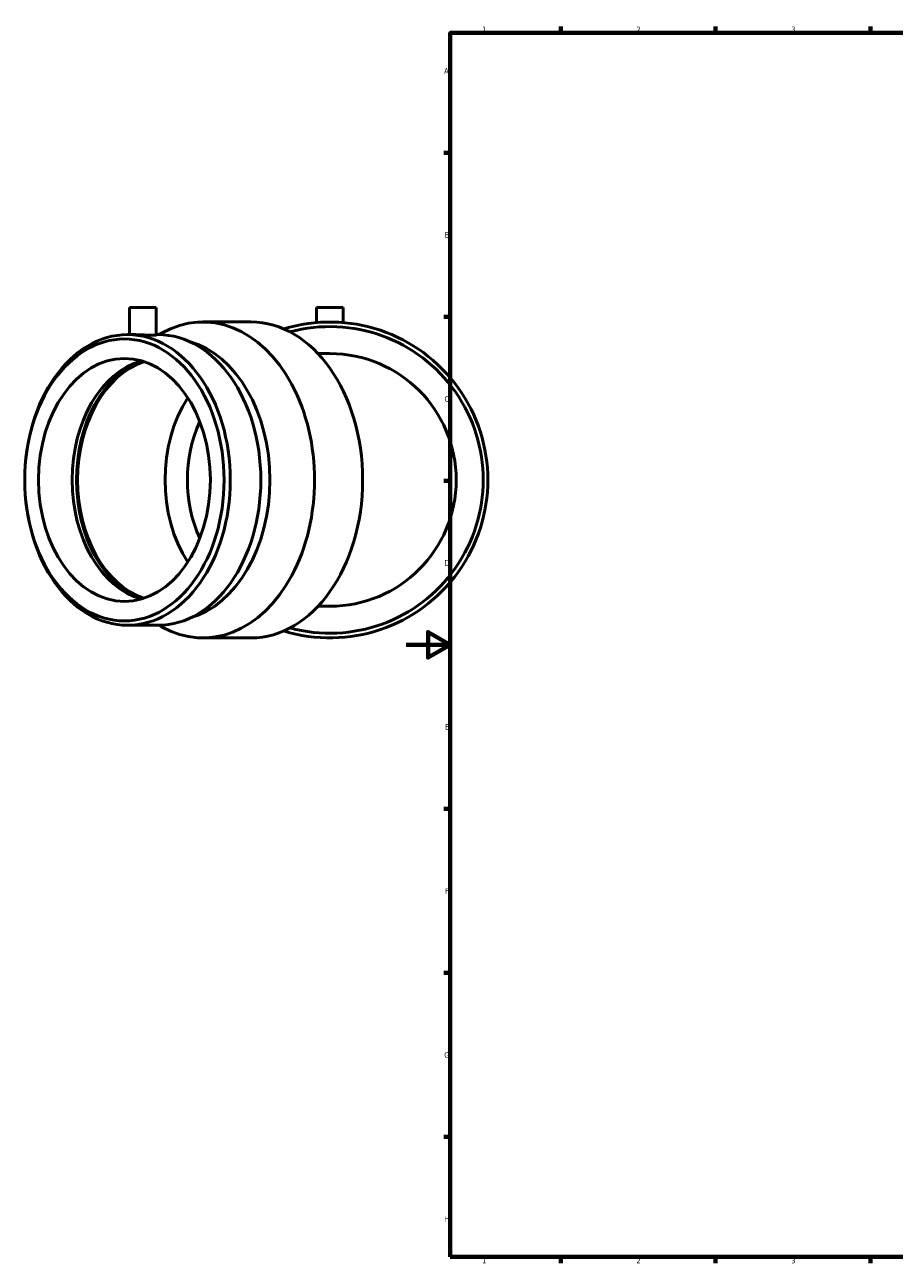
# Model space of a CAD drawing. Header units: millimetres. Extents: x -401 to 1447, y -224 to 1221.
# Tile 1 of 6: x -173 to 221, y 17 to 578. Entities that reach past the tile are written whole.
import ezdxf

# ---------------------------------------------------------------- set-up
doc = ezdxf.new("R2010")
doc.units = ezdxf.units.MM
doc.layers.add('Border (ISO)', color=7, linetype='Continuous', lineweight=70)
doc.layers.add('Visible (ISO)', color=7, linetype='Continuous', lineweight=50)
doc.styles.add('Note Text (ISO)', font='tahoma.ttf')

# ---------------------------------------------------------------- blocks, each defined once
blk = doc.blocks.new('Borders Default Border')
at = {"layer": 'Border (ISO)'}
for p, q in [((70.08, 574), (70.08, 576.9)), ((140.17, 574), (140.17, 576.9)), ((210.25, 574), (210.25, 576.9)), ((20, 519.75), (17.1, 519.75)), ((20, 445.5), (17.1, 445.5)), ((20, 371.25), (17.1, 371.25)), ((20, 222.75), (17.1, 222.75)), ((20, 148.5), (17.1, 148.5)), ((20, 74.25), (17.1, 74.25)), ((70.08, 20), (70.08, 17.1)), ((140.17, 20), (140.17, 17.1)), ((210.25, 20), (210.25, 17.1))]:
    blk.add_line(p, q, dxfattribs=at)
at = {"layer": 'Border (ISO)', "flags": 128}
for points in [[(20, 20), (20, 574), (821, 574), (821, 20), (20, 20)], [(0, 297), (20, 297), (10, 302.77), (10, 291.23), (20, 297)]]:
    blk.add_lwpolyline(points, dxfattribs=at)
at = {"layer": 'Border (ISO)', "color": 232, "true_color": 0xca0064, "char_height": 2.5, "attachment_point": 7, "style": 'Note Text (ISO)'}
for s, insert in [('1', (34.48, 574.4)), ('2', (104.37, 574.4)), ('3', (174.43, 574.35)), ('A', (17.29, 555.62)), ('B', (17.59, 481.37)), ('C', (17.43, 407.08)), ('D', (17.43, 332.88)), ('E', (17.64, 258.63)), ('F', (17.7, 184.38)), ('G', (17.31, 110.08)), ('H', (17.44, 35.88)), ('1', (34.48, 17.1)), ('2', (104.37, 17.1)), ('3', (174.43, 17.05))]:
    blk.add_mtext(s, dxfattribs=dict(at, insert=insert))

msp = doc.modelspace()

# ---------------------------------------------------------------- linework, layer by layer
at = {"layer": 'Visible (ISO)'}
for p, q in [((-125.145, 449.677), (-113.145, 449.677)), ((-125.145, 449.677), (-125.145, 437.457)), ((-113.145, 449.677), (-113.145, 437.32)), ((-40.465, 449.677), (-28.465, 449.677)), ((-40.465, 449.677), (-40.465, 442.925)), ((-28.465, 449.677), (-28.465, 442.925)), ((-91.953, 443.177), (-70.175, 443.177)), ((-126.055, 437.457), (-123.388, 437.457)), ((-113.145, 437.457), (-112.236, 437.457)), ((-111.814, 437.455), (-110.618, 438.126)), ((-34.465, 428.877), (-39.84, 428.877)), ((-39.84, 314.477), (-34.465, 314.477)), ((-126.055, 305.897), (-112.236, 305.897)), ((-111.814, 305.9), (-110.618, 305.229)), ((-91.953, 300.177), (-70.175, 300.177))]:
    msp.add_line(p, q, dxfattribs=at)
for radius, start, end in [(71.5, 252.98853, 107.01147), (69.406, 254.9033, 105.0967), (57.2, 270, 90)]:
    msp.add_arc((-34.465, 371.677), radius, start, end, dxfattribs=at)
for centre, major_axis, start_param, end_param in [((-91.953, 371.677), (0, 71.5), 2.7634566, 6.6613214), ((-70.175, 371.677), (0, 71.5), 3.1415927, 6.2831853), ((-112.236, 371.677), (0, 65.78), 3.1415927, 6.2831853), ((-106.688, 371.677), (0, 63.807), 3.3367567, 6.0880212), ((-112.236, 371.677), (0, -55), 3.3384674, 6.0863105), ((-109.743, 371.677), (0, -55.749), 3.3987424, 6.0260356), ((-109.743, 371.677), (0, -55), 3.3712658, 6.0535121), ((-70.175, 371.677), (0, 55), 0.8276799, 2.3139127), ((-65.119, 371.677), (0, 47.85), 0.9862016, 2.155391)]:
    msp.add_ellipse(centre, major_axis=major_axis, ratio=0.7071068, start_param=start_param, end_param=end_param, dxfattribs=at)
for centre, major_axis in [((-126.055, 371.677), (0, -65.78)), ((-127.45, 371.677), (0, -63.807)), ((-127.45, 371.677), (0, -55))]:
    msp.add_ellipse(centre, major_axis=major_axis, ratio=0.7071068, dxfattribs=at)
msp.add_open_spline([(-113.145, 437.32), (-113.145, 437.286), (-113.296, 437.249), (-113.908, 437.198), (-114.37, 437.183), (-115.436, 437.183), (-116.111, 437.198), (-117.589, 437.249), (-118.392, 437.286), (-119.898, 437.355), (-120.702, 437.391), (-122.18, 437.443), (-122.855, 437.457), (-123.388, 437.457)], degree=3, knots=[1.3568811, 1.3568811, 1.3568811, 1.3568811, 1.5830283, 1.5830283, 1.8091754, 1.8091754, 2.0353226, 2.0353226, 2.2614698, 2.2614698, 2.4876165, 2.4876165, 2.7137632, 2.7137632, 2.7137632, 2.7137632], dxfattribs=at)

# ---------------------------------------------------------------- block references
msp.add_blockref('Borders Default Border', (0, 0))

doc.saveas('drawing.dxf')
